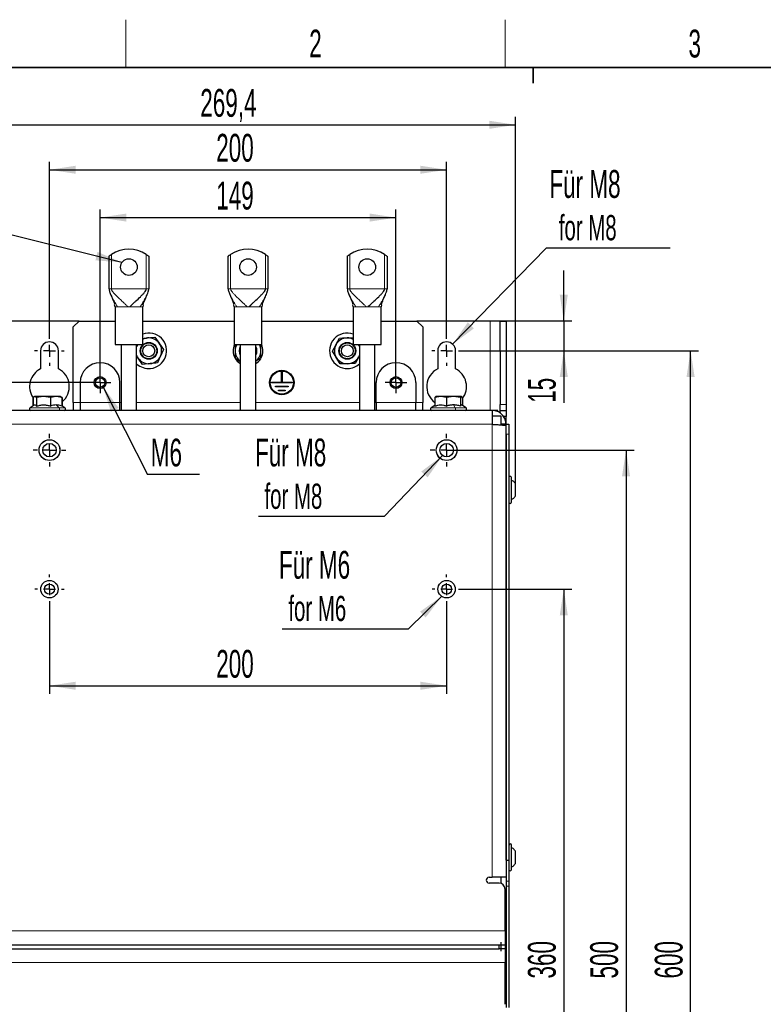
# Model space of a CAD drawing. Header units: millimetres. Extents: x 5 to 418, y 2 to 292.
# Tile 7 of 30: x 60 to 154, y 165 to 288. Entities that reach past the tile are written whole.
import ezdxf

# ---------------------------------------------------------------- set-up
doc = ezdxf.new("R2010")
doc.units = ezdxf.units.MM
doc.layers.add('SLD-0', color=7, linetype='Continuous')
doc.styles.add('SLDTEXTSTYLE0', font='TXT', dxfattribs={"width": 0.605})
doc.dimstyles.new('SLDDIMSTYLE0', dxfattribs={"dimtxt": 3.5, "dimasz": 3.302, "dimexe": 0, "dimexo": 0.0625, "dimgap": 0.875, "dimtad": 1, "dimlfac": 4, "dimrnd": 1e-09, "dimzin": 12, "dimdsep": 46, "dimtxsty": 'SLDTEXTSTYLE0', "dimsah": 1, "dimcen": 0.09, "dimadec": 0, "dimazin": 3, "dimtfac": 1, "dimtofl": 0, "dimtmove": 0, "dimatfit": 3, "dimfxl": 1, "dimfrac": 2, "dimtolj": 1, "dimtzin": 12, "dimarcsym": 0})
doc.dimstyles.new('SLDDIMSTYLE1', dxfattribs={"dimtxt": 3.5, "dimasz": 3.302, "dimexe": 0, "dimexo": 0.0625, "dimgap": 0.875, "dimtad": 1, "dimlfac": 4, "dimrnd": 1e-09, "dimzin": 12, "dimdsep": 46, "dimtxsty": 'SLDTEXTSTYLE0', "dimsah": 1, "dimcen": 0.09, "dimadec": 0, "dimazin": 3, "dimtfac": 1, "dimtmove": 0, "dimatfit": 0, "dimfxl": 1, "dimfrac": 2, "dimtolj": 1, "dimtzin": 12, "dimarcsym": 0})
doc.dimstyles.new('SLDDIMSTYLE2', dxfattribs={"dimtxt": 0.18, "dimasz": 3.302, "dimexe": 0, "dimexo": 0.0625, "dimgap": 0, "dimtad": 0, "dimtih": 1, "dimtoh": 1, "dimdec": 0, "dimrnd": 1e-09, "dimzin": 0, "dimdsep": 46, "dimtxsty": 'Standard', "dimsah": 1, "dimcen": 0.09, "dimadec": 0, "dimazin": 0, "dimtfac": 3.302, "dimtdec": 0, "dimtofl": 0, "dimtmove": 0, "dimatfit": 3, "dimfxl": 1, "dimfrac": 2, "dimtolj": 1, "dimtzin": 0, "dimarcsym": 0})

# ---------------------------------------------------------------- blocks, each defined once
blk = doc.blocks.new('_D')
at = {"layer": 'SLD-0', "color": 7}
for p, q in [((115.99, 246.83), (145.83, 246.83)), ((144.83, 96.83), (144.83, 246.83)), ((115.99, 96.83), (145.83, 96.83))]:
    blk.add_line(p, q, dxfattribs=at)
for points in [[(144.83, 246.83), (144.32, 243.53), (145.34, 243.53)], [(144.83, 96.83), (145.34, 100.13), (144.32, 100.13)]]:
    blk.add_solid(points, dxfattribs=at)
at = {"layer": 'SLD-0', "color": 7, "insert": (140.32, 167.82), "char_height": 3.5, "attachment_point": 1, "rotation": 90, "style": 'SLDTEXTSTYLE0'}
blk.add_mtext('600', dxfattribs=at)
blk = doc.blocks.new('_D_1')
at = {"layer": 'SLD-0', "color": 7}
for p, q in [((128.87, 250.58), (128.87, 256.93)), ((120.84, 250.58), (129.87, 250.58)), ((128.87, 250.58), (128.87, 246.83)), ((115.99, 246.83), (129.87, 246.83)), ((128.87, 246.83), (128.87, 240.28))]:
    blk.add_line(p, q, dxfattribs=at)
for points in [[(128.87, 250.58), (129.37, 253.88), (128.36, 253.88)], [(128.87, 246.83), (128.36, 243.53), (129.37, 243.53)]]:
    blk.add_solid(points, dxfattribs=at)
at = {"layer": 'SLD-0', "color": 7, "insert": (124.35, 240.28), "char_height": 3.5, "attachment_point": 1, "rotation": 90, "style": 'SLDTEXTSTYLE0'}
blk.add_mtext('15', dxfattribs=at)
blk = doc.blocks.new('_D_3')
at = {"layer": 'SLD-0', "color": 7}
for p, q in [((64.12, 248.7), (64.12, 270.61)), ((114.12, 248.7), (114.12, 270.61)), ((64.12, 269.61), (114.12, 269.61))]:
    blk.add_line(p, q, dxfattribs=at)
for points in [[(64.12, 269.61), (67.42, 269.11), (67.42, 270.12)], [(114.12, 269.61), (110.82, 270.12), (110.82, 269.11)]]:
    blk.add_solid(points, dxfattribs=at)
at = {"layer": 'SLD-0', "color": 7, "insert": (85.11, 274.13), "char_height": 3.5, "attachment_point": 1, "style": 'SLDTEXTSTYLE0'}
blk.add_mtext('200', dxfattribs=at)
blk = doc.blocks.new('_D_4')
at = {"layer": 'SLD-0', "color": 7}
for p, q in [((55.44, 230.1), (55.44, 276.27)), ((55.44, 275.27), (122.79, 275.27)), ((122.79, 230.1), (122.79, 276.27))]:
    blk.add_line(p, q, dxfattribs=at)
for points in [[(55.44, 275.27), (58.75, 274.76), (58.75, 275.78)], [(122.79, 275.27), (119.49, 275.78), (119.49, 274.76)]]:
    blk.add_solid(points, dxfattribs=at)
at = {"layer": 'SLD-0', "color": 7, "insert": (83.1, 279.78), "char_height": 3.5, "attachment_point": 1, "style": 'SLDTEXTSTYLE0'}
blk.add_mtext('269,4', dxfattribs=at)
blk = doc.blocks.new('_D_5')
at = {"layer": 'SLD-0', "color": 7}
for p, q in [((115.96, 216.83), (129.87, 216.83)), ((128.87, 216.83), (128.87, 126.83)), ((115.96, 126.83), (129.87, 126.83))]:
    blk.add_line(p, q, dxfattribs=at)
for points in [[(128.87, 216.83), (128.36, 213.53), (129.37, 213.53)], [(128.87, 126.83), (129.37, 130.13), (128.36, 130.13)]]:
    blk.add_solid(points, dxfattribs=at)
at = {"layer": 'SLD-0', "color": 7, "insert": (124.35, 167.82), "char_height": 3.5, "attachment_point": 1, "rotation": 90, "style": 'SLDTEXTSTYLE0'}
blk.add_mtext('360', dxfattribs=at)
blk = doc.blocks.new('_D_6')
at = {"layer": 'SLD-0', "color": 7}
for p, q in [((64.12, 214.98), (64.12, 203.67)), ((114.12, 214.98), (114.12, 203.67)), ((64.12, 204.67), (114.12, 204.67))]:
    blk.add_line(p, q, dxfattribs=at)
for points in [[(64.12, 204.67), (67.42, 204.16), (67.42, 205.18)], [(114.12, 204.67), (110.82, 205.18), (110.82, 204.16)]]:
    blk.add_solid(points, dxfattribs=at)
at = {"layer": 'SLD-0', "color": 7, "insert": (85.11, 209.18), "char_height": 3.5, "attachment_point": 1, "style": 'SLDTEXTSTYLE0'}
blk.add_mtext('200', dxfattribs=at)
blk = doc.blocks.new('_D_7')
at = {"layer": 'SLD-0', "color": 7}
for p, q in [((114.12, 234.33), (137.71, 234.33)), ((136.71, 234.33), (136.71, 109.33)), ((114.12, 109.33), (137.71, 109.33))]:
    blk.add_line(p, q, dxfattribs=at)
for points in [[(136.71, 234.33), (136.2, 231.03), (137.21, 231.03)], [(136.71, 109.33), (137.21, 112.63), (136.2, 112.63)]]:
    blk.add_solid(points, dxfattribs=at)
at = {"layer": 'SLD-0', "color": 7, "insert": (132.19, 167.82), "char_height": 3.5, "attachment_point": 1, "rotation": 90, "style": 'SLDTEXTSTYLE0'}
blk.add_mtext('500', dxfattribs=at)
blk = doc.blocks.new('_D_8')
at = {"layer": 'SLD-0', "color": 7}
for p, q in [((70.49, 244.18), (70.49, 264.59)), ((107.74, 244.18), (107.74, 264.59)), ((70.49, 263.59), (107.74, 263.59))]:
    blk.add_line(p, q, dxfattribs=at)
for points in [[(70.49, 263.59), (73.8, 263.09), (73.8, 264.1)], [(107.74, 263.59), (104.44, 264.1), (104.44, 263.09)]]:
    blk.add_solid(points, dxfattribs=at)
at = {"layer": 'SLD-0', "color": 7, "insert": (85.11, 268.11), "char_height": 3.5, "attachment_point": 1, "style": 'SLDTEXTSTYLE0'}
blk.add_mtext('149', dxfattribs=at)
blk = doc.blocks.new('_D_9')
at = {"layer": 'SLD-0', "color": 7}
for p, q in [((50.82, 242.83), (50.82, 249.18)), ((69.14, 242.83), (49.82, 242.83)), ((50.82, 242.83), (50.82, 239.33)), ((58.39, 239.33), (49.82, 239.33)), ((50.82, 239.33), (50.82, 231.46))]:
    blk.add_line(p, q, dxfattribs=at)
for points in [[(50.82, 242.83), (51.33, 246.13), (50.32, 246.13)], [(50.82, 239.33), (50.32, 236.03), (51.33, 236.03)]]:
    blk.add_solid(points, dxfattribs=at)
at = {"layer": 'SLD-0', "color": 7, "insert": (46.31, 231.46), "char_height": 3.5, "attachment_point": 1, "rotation": 90, "style": 'SLDTEXTSTYLE0'}
blk.add_mtext('14', dxfattribs=at)
blk = doc.blocks.new('SW_NOTE_0')
at = {"layer": 'SLD-0', "color": 0}
blk.add_line((15.64, 0), (0, 0), dxfattribs=at)
at = {"layer": 'SLD-0', "color": 0, "attachment_point": 1, "style": 'SLDTEXTSTYLE0'}
for s, insert, char_height in [('Für M8', (0.42, 9.82), 3.5), ('for M8', (1.61, 4.16), 3.175)]:
    blk.add_mtext(s, dxfattribs=dict(at, insert=insert, char_height=char_height))
blk = doc.blocks.new('SW_NOTE_0_3')
at = {"layer": 'SLD-0', "color": 0}
blk.add_line((-15.88, 0), (0, 0), dxfattribs=at)
at = {"layer": 'SLD-0', "color": 0, "attachment_point": 1, "style": 'SLDTEXTSTYLE0'}
for s, insert, char_height in [('Für M6', (-16.29, 9.79), 3.5), ('for M6', (-15.1, 4.13), 3.175)]:
    blk.add_mtext(s, dxfattribs=dict(at, insert=insert, char_height=char_height))
blk = doc.blocks.new('SW_NOTE_0_4')
at = {"layer": 'SLD-0', "color": 0}
blk.add_line((-15.88, 0), (0, 0), dxfattribs=at)
at = {"layer": 'SLD-0', "color": 0, "attachment_point": 1, "style": 'SLDTEXTSTYLE0'}
for s, insert, char_height in [('Für M8', (-16.3, 9.76), 3.5), ('for M8', (-15.11, 4.09), 3.175)]:
    blk.add_mtext(s, dxfattribs=dict(at, insert=insert, char_height=char_height))
blk = doc.blocks.new('SW_NOTE_0_5')
at = {"layer": 'SLD-0', "color": 0}
blk.add_line((6.56, 0), (0, 0), dxfattribs=at)
at = {"layer": 'SLD-0', "color": 0, "insert": (0.42, 4.52), "char_height": 3.5, "attachment_point": 1, "style": 'SLDTEXTSTYLE0'}
blk.add_mtext('M6', dxfattribs=at)
blk = doc.blocks.new('SW_CENTERMARKSYMBOL_0')
at = {"layer": 'SLD-0', "color": 0}
for p, q in [((0, 1.5), (0, 1.87)), ((-1.5, 0), (-1.88, 0)), ((0, 0), (-0.75, 0)), ((0, 0), (0, 0.75)), ((0, 0), (0, -0.75)), ((0, 0), (0.75, 0)), ((1.5, 0), (1.87, 0)), ((0, -1.5), (0, -1.88))]:
    blk.add_line(p, q, dxfattribs=at)
blk = doc.blocks.new('SW_CENTERMARKSYMBOL_1')
at = {"layer": 'SLD-0', "color": 0}
for p, q in [((0, 1.5), (0, 1.87)), ((-1.5, 0), (-1.88, 0)), ((0, 0), (-0.75, 0)), ((0, 0), (0, 0.75)), ((0, 0), (0, -0.75)), ((0, 0), (0.75, 0)), ((1.5, 0), (1.87, 0)), ((0, -1.5), (0, -1.88))]:
    blk.add_line(p, q, dxfattribs=at)
blk = doc.blocks.new('SW_CENTERMARKSYMBOL_6')
at = {"layer": 'SLD-0', "color": 0}
for p, q in [((0, 1.5), (0, 1.84)), ((-1.5, 0), (-1.84, 0)), ((0, 0), (-0.75, 0)), ((0, 0), (0, 0.75)), ((0, 0), (0, -0.75)), ((0, 0), (0.75, 0)), ((1.5, 0), (1.84, 0)), ((0, -1.5), (0, -1.84))]:
    blk.add_line(p, q, dxfattribs=at)
blk = doc.blocks.new('SW_CENTERMARKSYMBOL_7')
at = {"layer": 'SLD-0', "color": 0}
for p, q in [((0, 1.5), (0, 1.84)), ((-1.5, 0), (-1.84, 0)), ((0, 0), (-0.75, 0)), ((0, 0), (0, 0.75)), ((0, 0), (0, -0.75)), ((0, 0), (0.75, 0)), ((1.5, 0), (1.84, 0)), ((0, -1.5), (0, -1.84))]:
    blk.add_line(p, q, dxfattribs=at)
blk = doc.blocks.new('SW_CENTERMARKSYMBOL_8')
at = {"layer": 'SLD-0', "color": 0}
for p, q in [((0, 1.5), (0, 2.06)), ((-1.5, 0), (-2.06, 0)), ((0, 0), (-0.75, 0)), ((0, 0), (0, 0.75)), ((0, 0), (0, -0.75)), ((0, 0), (0.75, 0)), ((1.5, 0), (2.06, 0)), ((0, -1.5), (0, -2.06))]:
    blk.add_line(p, q, dxfattribs=at)
blk = doc.blocks.new('SW_CENTERMARKSYMBOL_9')
at = {"layer": 'SLD-0', "color": 0}
for p, q in [((0, 1.5), (0, 2.06)), ((-1.5, 0), (-2.06, 0)), ((0, 0), (-0.75, 0)), ((0, 0), (0, 0.75)), ((0, 0), (0, -0.75)), ((0, 0), (0.75, 0)), ((1.5, 0), (2.06, 0)), ((0, -1.5), (0, -2.06))]:
    blk.add_line(p, q, dxfattribs=at)
blk = doc.blocks.new('SW_CENTERMARKSYMBOL_12')
at = {"layer": 'SLD-0', "color": 0}
for p, q in [((0, 0.75), (0, 1.35)), ((-0.75, 0), (-1.35, 0)), ((0, 0), (-0.75, 0)), ((0, 0), (0, 0.75)), ((0, 0), (0, -0.75)), ((0, 0), (0.75, 0)), ((0.75, 0), (1.35, 0)), ((0, -0.75), (0, -1.35))]:
    blk.add_line(p, q, dxfattribs=at)
blk = doc.blocks.new('SW_CENTERMARKSYMBOL_13')
at = {"layer": 'SLD-0', "color": 0}
for p, q in [((0, 0.75), (0, 1.35)), ((-0.75, 0), (-1.35, 0)), ((0, 0), (-0.75, 0)), ((0, 0), (0, 0.75)), ((0, 0), (0, -0.75)), ((0, 0), (0.75, 0)), ((0.75, 0), (1.35, 0)), ((0, -0.75), (0, -1.35))]:
    blk.add_line(p, q, dxfattribs=at)

msp = doc.modelspace()

# ---------------------------------------------------------------- linework, layer by layer
at = {"color": 7, "linetype": 'Continuous', "lineweight": 25}
for p, q in [((71.6185, 254.6147), (71.6185, 258.7372)), ((76.6185, 258.7372), (76.6185, 254.6147)), ((86.6185, 254.6147), (86.6185, 258.7372)), ((91.6185, 258.7372), (91.6185, 254.6147)), ((101.6185, 254.6147), (101.6185, 258.7372)), ((106.6185, 258.7372), (106.6185, 254.6147)), ((72.3685, 252.3647), (72.3243, 252.6223)), ((72.3685, 252.3647), (72.3685, 247.6147)), ((75.9052, 252.6228), (75.8685, 252.3647)), ((75.8685, 247.6147), (75.8685, 252.3647)), ((87.3685, 252.3647), (87.3243, 252.6223)), ((87.3685, 252.3647), (87.3685, 247.6147)), ((90.9052, 252.6228), (90.8685, 252.3647)), ((90.8685, 247.6147), (90.8685, 252.3647)), ((102.3685, 252.3647), (102.3243, 252.6223)), ((102.3685, 252.3647), (102.3685, 247.6147)), ((105.9052, 252.6228), (105.8685, 252.3647)), ((105.8685, 247.6147), (105.8685, 252.3647)), ((67.8685, 250.5772), (58.6435, 250.5772)), ((67.8685, 250.5772), (67.1185, 249.8272)), ((67.8685, 250.5772), (72.3685, 250.5772)), ((75.8685, 250.5772), (87.3685, 250.5772)), ((90.8685, 250.5772), (102.3685, 250.5772)), ((105.8685, 250.5772), (110.3685, 250.5772)), ((111.1185, 249.8272), (110.3685, 250.5772)), ((119.5935, 250.5772), (110.3685, 250.5772)), ((120.8435, 250.5772), (119.5935, 250.5772)), ((120.8435, 250.5772), (121.5935, 250.5772)), ((120.8435, 246.8272), (120.8435, 250.5772)), ((121.5935, 250.5772), (121.5935, 246.8272)), ((67.1185, 240.3272), (67.1185, 249.8272)), ((111.1185, 249.8272), (111.1185, 240.3272)), ((77.3928, 248.5363), (77.9393, 247.7737)), ((62.9935, 246.8272), (62.9935, 244.5597)), ((65.2435, 244.5597), (65.2435, 246.8272)), ((72.3685, 247.6147), (75.8685, 247.6147)), ((73.1435, 247.6147), (73.1435, 239.3272)), ((75.0935, 239.3272), (75.0935, 247.6147)), ((75.0935, 247.3988), (75.1383, 247.4978)), ((75.1383, 247.4978), (75.0935, 247.3884)), ((75.1971, 247.6147), (75.1383, 247.4978)), ((78.4858, 247.0111), (78.0987, 246.1566)), ((87.3685, 247.6147), (90.8685, 247.6147)), ((87.4935, 246.8354), (87.4887, 245.8973)), ((87.4975, 247.6147), (87.4935, 246.8354)), ((88.1435, 247.6147), (88.1435, 239.3272)), ((90.0935, 239.3272), (90.0935, 247.6147)), ((90.0935, 247.0494), (90.1185, 246.8272)), ((90.1185, 246.8272), (90.0935, 246.605)), ((90.7387, 245.8807), (90.7435, 246.8189)), ((99.7426, 246.784), (100.1929, 247.6071)), ((102.3685, 247.6147), (105.8685, 247.6147)), ((103.1435, 247.6147), (103.1435, 239.3272)), ((105.0935, 239.3272), (105.0935, 247.6147)), ((112.9935, 246.8272), (112.9935, 244.5597)), ((115.2435, 244.5597), (115.2435, 246.8272)), ((120.8435, 246.8272), (120.8435, 240.0772)), ((121.5935, 246.8272), (121.5935, 240.0772)), ((75.8442, 245.118), (75.2977, 245.8806)), ((90.7387, 245.8807), (90.0935, 245.5126)), ((100.7179, 245.181), (100.2303, 245.9825)), ((103.1435, 246.2289), (103.0441, 246.0472)), ((88.1435, 245.2256), (88.0833, 245.2638)), ((93.3239, 244.1192), (93.413, 244.1192)), ((93.3239, 242.8717), (93.3239, 244.1192)), ((93.3239, 244.1192), (93.3672, 244.0759)), ((93.3672, 244.0759), (93.3672, 242.8284)), ((93.3697, 244.0759), (93.3672, 244.0759)), ((93.3697, 244.0759), (93.413, 244.1192)), ((93.3697, 242.8284), (93.3697, 244.0759)), ((93.413, 244.1192), (93.413, 242.8717)), ((67.9935, 242.8272), (67.9935, 240.3272)), ((72.9935, 240.3272), (72.9935, 242.8272)), ((92.0752, 242.8717), (93.3239, 242.8717)), ((92.0752, 242.7826), (92.0752, 242.8717)), ((92.0752, 242.8717), (92.1185, 242.8284)), ((92.0752, 242.7826), (92.1185, 242.8259)), ((94.6618, 242.7826), (92.0752, 242.7826)), ((93.3672, 242.8284), (92.1185, 242.8284)), ((92.1185, 242.8284), (92.1185, 242.8259)), ((92.1185, 242.8259), (94.6185, 242.8259)), ((92.5752, 242.3717), (94.1618, 242.3717)), ((92.5752, 242.2826), (92.5752, 242.3717)), ((92.6185, 242.3284), (92.5752, 242.3717)), ((92.5752, 242.2826), (92.6185, 242.3259)), ((94.1618, 242.2826), (92.5752, 242.2826)), ((92.6185, 242.3284), (92.6185, 242.3259)), ((94.1185, 242.3284), (92.6185, 242.3284)), ((92.6185, 242.3259), (94.1185, 242.3259)), ((92.9502, 241.8717), (93.7868, 241.8717)), ((92.9502, 241.7826), (92.9502, 241.8717)), ((92.9935, 241.8284), (92.9502, 241.8717)), ((92.9502, 241.7826), (92.9935, 241.8259)), ((93.7868, 241.7826), (92.9502, 241.7826)), ((93.7435, 241.8284), (92.9935, 241.8284)), ((92.9935, 241.8284), (92.9935, 241.8259)), ((92.9935, 241.8259), (93.7435, 241.8259)), ((93.3239, 242.8717), (93.3672, 242.8284)), ((93.3697, 242.8284), (93.413, 242.8717)), ((94.6185, 242.8284), (93.3697, 242.8284)), ((93.413, 242.8717), (94.6618, 242.8717)), ((93.7435, 241.8284), (93.7868, 241.8717)), ((93.7435, 241.8259), (93.7435, 241.8284)), ((93.7868, 241.7826), (93.7435, 241.8259)), ((93.7868, 241.8717), (93.7868, 241.7826)), ((94.1185, 242.3284), (94.1618, 242.3717)), ((94.1185, 242.3259), (94.1185, 242.3284)), ((94.1618, 242.2826), (94.1185, 242.3259)), ((94.1618, 242.3717), (94.1618, 242.2826)), ((94.6185, 242.8284), (94.6618, 242.8717)), ((94.6185, 242.8259), (94.6185, 242.8284)), ((94.6185, 242.8259), (94.6618, 242.7826)), ((94.6618, 242.8717), (94.6618, 242.7826)), ((105.2435, 240.3272), (105.2435, 242.8272)), ((110.2435, 242.8272), (110.2435, 240.3272)), ((62.041, 240.932), (62.1701, 241.0008)), ((62.0999, 240.9454), (62.041, 240.932)), ((62.041, 240.932), (62.041, 239.8882)), ((62.2804, 241.0772), (62.0816, 240.932)), ((62.0816, 240.932), (62.0816, 239.9147)), ((62.2435, 241.0772), (62.1918, 241.0473)), ((62.2804, 241.0772), (62.2435, 241.0772)), ((62.4791, 240.932), (62.2804, 241.0772)), ((63.3725, 241.0772), (62.2804, 241.0772)), ((63.3725, 241.0772), (62.4791, 240.932)), ((62.4791, 240.932), (62.4791, 239.8564)), ((64.266, 240.932), (63.3725, 241.0772)), ((64.9607, 241.0772), (63.3725, 241.0772)), ((64.9607, 241.0772), (64.266, 240.932)), ((64.266, 240.932), (64.266, 239.8564)), ((65.6554, 240.932), (64.9607, 241.0772)), ((65.4935, 241.0772), (64.9607, 241.0772)), ((65.5452, 241.0473), (65.4935, 241.0772)), ((65.696, 240.932), (65.5039, 241.0343)), ((65.5311, 241.0228), (65.6554, 240.932)), ((65.5816, 241.0263), (65.5452, 241.0473)), ((65.6554, 240.932), (65.6554, 239.8564)), ((65.696, 240.932), (65.696, 239.8882)), ((113.3732, 241.0772), (112.6316, 240.932)), ((112.6316, 240.932), (112.7286, 241.0431)), ((112.6316, 240.932), (112.6316, 239.8564)), ((112.7447, 241.0772), (112.7082, 240.932)), ((113.3732, 241.0772), (112.7435, 241.0772)), ((112.7643, 240.9993), (112.7447, 241.0772)), ((114.1148, 240.932), (113.3732, 241.0772)), ((114.9833, 241.0772), (113.3732, 241.0772)), ((114.9833, 241.0772), (114.1148, 240.932)), ((114.1148, 240.932), (114.1148, 239.8564)), ((115.8517, 240.932), (114.9833, 241.0772)), ((115.9786, 241.0772), (114.9833, 241.0772)), ((115.9786, 241.0772), (115.8517, 240.932)), ((115.8517, 240.932), (115.8517, 239.8564)), ((116.1054, 240.932), (115.9786, 241.0772)), ((115.9935, 241.0772), (115.9786, 241.0772)), ((115.9978, 241.0552), (116.0288, 240.932)), ((116.1054, 240.932), (116.1054, 239.9472)), ((119.8435, 239.3272), (58.3935, 239.3272)), ((62.2018, 239.9929), (61.6731, 239.6489)), ((66.0639, 239.6489), (65.6554, 239.9147)), ((67.1185, 240.3272), (67.1185, 239.3272)), ((67.9935, 240.3272), (67.9935, 239.3272)), ((72.9935, 239.3272), (72.9935, 240.3272)), ((105.2435, 240.3272), (105.2435, 239.3272)), ((110.2435, 239.3272), (110.2435, 240.3272)), ((111.1185, 239.3272), (111.1185, 240.3272)), ((112.6316, 239.9472), (112.1731, 239.6489)), ((116.5639, 239.6489), (115.9901, 240.0222)), ((119.8435, 239.3272), (119.8435, 237.5772)), ((120.556, 239.3272), (119.8435, 239.3272)), ((120.556, 239.1496), (120.556, 239.3272)), ((120.8435, 239.3272), (120.8435, 240.0772)), ((120.8435, 239.3272), (121.5935, 239.3272)), ((120.8435, 238.9961), (120.8435, 239.3272)), ((121.5935, 240.0772), (121.5935, 239.3272)), ((121.5935, 239.3272), (121.5935, 238.5772)), ((120.9935, 238.6022), (119.8435, 238.6022)), ((120.9935, 237.4957), (120.9935, 238.6022)), ((121.5935, 238.5772), (121.2613, 238.5772)), ((121.5935, 237.5772), (121.5935, 238.5772)), ((121.5935, 237.5772), (120.9935, 237.5772)), ((121.5935, 237.5772), (121.9685, 237.5772)), ((121.5935, 237.4004), (121.5935, 237.5772)), ((121.5935, 182.7022), (121.5935, 237.4004)), ((121.9685, 237.5772), (121.9685, 236.3272)), ((121.5935, 236.3272), (121.5935, 182.7022)), ((121.9685, 236.3272), (121.9685, 182.7022)), ((122.2685, 227.7806), (122.2685, 230.8772)), ((122.7935, 228.5589), (122.7935, 230.0955)), ((122.2685, 227.7772), (122.2685, 227.7806)), ((122.2685, 181.5296), (122.2685, 184.6272)), ((122.7935, 182.3084), (122.7935, 183.846)), ((121.5935, 182.7022), (121.9685, 182.7022)), ((121.5935, 182.7022), (121.5935, 180.0911)), ((121.9685, 182.7022), (121.9685, 180.0911)), ((122.2685, 181.5272), (122.2685, 181.5296)), ((119.4685, 180.5772), (119.8435, 180.5772)), ((120.7185, 179.8272), (119.4685, 179.8272)), ((121.5935, 180.5772), (119.8435, 180.5772)), ((120.9935, 179.7749), (120.9935, 180.5772)), ((121.5935, 180.0911), (121.5935, 179.4661)), ((121.9685, 180.0911), (121.9685, 179.4661)), ((121.4685, 173.8272), (121.4685, 179.0772)), ((121.5935, 179.4661), (121.5935, 164.1883)), ((121.9685, 179.4661), (121.9685, 164.1883)), ((121.5935, 174.7022), (121.4685, 174.7022)), ((121.4685, 173.8272), (121.4685, 172.0772)), ((120.9935, 171.2633), (120.9935, 172.391)), ((57.4935, 172.0772), (120.7435, 172.0772)), ((57.4935, 171.5772), (120.7435, 171.5772)), ((120.7435, 171.5772), (120.7435, 172.0772)), ((120.7435, 172.0772), (121.4935, 172.0772)), ((121.4935, 171.5772), (120.7435, 171.5772)), ((121.4685, 171.5772), (121.4685, 169.8272)), ((121.4935, 172.0772), (121.4935, 171.5772)), ((121.4685, 164.5772), (121.4685, 169.8272))]:
    msp.add_line(p, q, dxfattribs=at)
at = {"color": 7, "linetype": 'Continuous', "lineweight": 18}
for p, q in [((71.9268, 258.9608), (71.9268, 254.6147)), ((76.3102, 254.6147), (76.3102, 258.9608)), ((86.9268, 258.9608), (86.9268, 254.6147)), ((91.3102, 254.6147), (91.3102, 258.9608)), ((101.9268, 258.9608), (101.9268, 254.6147)), ((106.3102, 254.6147), (106.3102, 258.9608)), ((71.6185, 254.6147), (71.6385, 254.6147)), ((71.6385, 254.6147), (71.9268, 254.6147)), ((71.9268, 254.6147), (76.3102, 254.6147)), ((76.3102, 254.6147), (76.5985, 254.6147)), ((76.5985, 254.6147), (76.6185, 254.6147)), ((86.6185, 254.6147), (86.6385, 254.6147)), ((86.6385, 254.6147), (86.9268, 254.6147)), ((86.9268, 254.6147), (91.3102, 254.6147)), ((91.3102, 254.6147), (91.5985, 254.6147)), ((91.5985, 254.6147), (91.6185, 254.6147)), ((101.6185, 254.6147), (101.6385, 254.6147)), ((101.6385, 254.6147), (101.9268, 254.6147)), ((101.9268, 254.6147), (106.3102, 254.6147)), ((106.3102, 254.6147), (106.5985, 254.6147)), ((106.5985, 254.6147), (106.6185, 254.6147)), ((72.6456, 252.3647), (72.3685, 252.3647)), ((72.7027, 252.3647), (72.6456, 252.3647)), ((74.0086, 252.3647), (72.7027, 252.3647)), ((74.2284, 252.3647), (74.0086, 252.3647)), ((75.5343, 252.3647), (74.2284, 252.3647)), ((75.5914, 252.3647), (75.5343, 252.3647)), ((75.8685, 252.3647), (75.5914, 252.3647)), ((87.6456, 252.3647), (87.3685, 252.3647)), ((87.7027, 252.3647), (87.6456, 252.3647)), ((89.0086, 252.3647), (87.7027, 252.3647)), ((89.2284, 252.3647), (89.0086, 252.3647)), ((90.5343, 252.3647), (89.2284, 252.3647)), ((90.5914, 252.3647), (90.5343, 252.3647)), ((90.8685, 252.3647), (90.5914, 252.3647)), ((102.6456, 252.3647), (102.3685, 252.3647)), ((102.7027, 252.3647), (102.6456, 252.3647)), ((104.0086, 252.3647), (102.7027, 252.3647)), ((104.2284, 252.3647), (104.0086, 252.3647)), ((105.5343, 252.3647), (104.2284, 252.3647)), ((105.5914, 252.3647), (105.5343, 252.3647)), ((105.8685, 252.3647), (105.5914, 252.3647)), ((119.5935, 239.3272), (119.5935, 250.5772)), ((121.5935, 246.8272), (120.8435, 246.8272)), ((65.3441, 239.6489), (61.6731, 239.6489)), ((64.9607, 240.02), (65.3441, 239.6489)), ((66.0639, 239.6489), (65.3441, 239.6489)), ((67.9935, 240.3272), (67.1185, 240.3272)), ((72.9935, 240.3272), (67.9935, 240.3272)), ((73.1435, 240.3272), (72.9935, 240.3272)), ((88.1435, 240.3272), (75.0935, 240.3272)), ((103.1435, 240.3272), (90.0935, 240.3272)), ((105.2435, 240.3272), (105.0935, 240.3272)), ((110.2435, 240.3272), (105.2435, 240.3272)), ((111.1185, 240.3272), (110.2435, 240.3272)), ((115.1991, 239.6489), (112.1731, 239.6489)), ((114.9833, 240.02), (115.1991, 239.6489)), ((116.5639, 239.6489), (115.1991, 239.6489)), ((120.8435, 240.0772), (121.5935, 240.0772)), ((119.8435, 237.5772), (58.3935, 237.5772)), ((119.8435, 180.5772), (119.8435, 237.5772)), ((121.5935, 236.3272), (121.9685, 236.3272)), ((121.5935, 180.0911), (121.9685, 180.0911)), ((121.5935, 179.4661), (121.9685, 179.4661)), ((56.7685, 173.8272), (121.4685, 173.8272)), ((121.4685, 173.9522), (121.5935, 173.9522)), ((121.4685, 169.8272), (56.7685, 169.8272))]:
    msp.add_line(p, q, dxfattribs=at)
at = {"color": 7, "linetype": 'Continuous', "lineweight": 25, "flags": 128}
for points in [[(76.4592, 248.4443), (76.8232, 248.4802), (77.1872, 248.5161), (77.3928, 248.5363)], [(100.1929, 247.6071), (100.2249, 247.6656), (100.4344, 248.0485), (100.6432, 248.4302)], [(100.6432, 248.4302), (100.9918, 248.4382), (101.3506, 248.4464), (101.5811, 248.4517)], [(101.5811, 248.4517), (101.9468, 248.4602), (102.3125, 248.4686), (102.3685, 248.4699)], [(75.1383, 247.4978), (75.1658, 247.5585), (75.1913, 247.6147)], [(77.9393, 247.7737), (77.9782, 247.7195), (78.4858, 247.0111)], [(90.7435, 246.8189), (90.7438, 246.8856), (90.746, 247.322), (90.7475, 247.6147)], [(100.2303, 245.9825), (100.1956, 246.0395), (99.7426, 246.784)], [(103.0067, 247.6718), (103.0414, 247.6148), (103.1435, 247.447)], [(103.1435, 247.3884), (103.1051, 247.4834), (103.0399, 247.6147)], [(75.2977, 245.8806), (75.2588, 245.9348), (75.0935, 246.1655)], [(78.0987, 246.1566), (78.0711, 246.0958), (77.7115, 245.302)], [(87.4887, 245.8973), (88.0983, 245.5412), (88.1435, 245.5148)], [(103.0441, 246.0472), (103.0121, 245.9887), (102.5938, 245.2242)], [(103.0441, 246.0472), (103.1337, 246.24), (103.1435, 246.2659)], [(76.7778, 245.21), (76.5483, 245.1874), (75.8442, 245.118)], [(77.7115, 245.302), (77.5059, 245.2817), (76.7778, 245.21)], [(101.6559, 245.2026), (101.4253, 245.1973), (100.7179, 245.181)], [(102.5938, 245.2242), (102.3873, 245.2194), (101.6559, 245.2026)]]:
    msp.add_lwpolyline(points, dxfattribs=at)
at = {"color": 7, "linetype": 'Continuous', "lineweight": 25}
for centre, radius in [((74.1185, 257.3647), 1.05), ((89.1185, 257.3647), 1.05), ((104.1185, 257.3647), 1.05), ((76.6185, 246.8272), 1.0635), ((101.6185, 246.8272), 1.0635), ((76.6185, 246.8272), 1), ((76.6185, 246.8272), 0.75), ((101.6185, 246.8272), 1), ((101.6185, 246.8272), 0.75), ((93.3685, 242.8272), 1.5433), ((93.3685, 242.8272), 1.5), ((93.3685, 242.8272), 1.4975), ((93.3685, 242.8272), 1.4542), ((70.4935, 242.8272), 0.75), ((70.4935, 242.8272), 0.6), ((107.7435, 242.8272), 0.75), ((107.7435, 242.8272), 0.6), ((64.1185, 234.3272), 1.3125), ((64.1185, 234.3272), 1.305), ((114.1185, 234.3272), 1.3125), ((114.1185, 234.3272), 1.305), ((64.1185, 234.3272), 0.85), ((114.1185, 234.3272), 0.85), ((64.1185, 216.8272), 1.0938), ((64.1185, 216.8272), 0.625), ((114.1185, 216.8272), 1.0938), ((114.1185, 216.8272), 0.625)]:
    msp.add_circle(centre, radius, dxfattribs=at)
for centre, radius, start, end in [((74.1185, 255.6146), 4, 56.776057, 123.223943), ((89.1185, 255.6146), 4, 56.776054, 123.223946), ((104.1185, 255.6146), 4, 56.776057, 123.223943), ((64.1185, 246.8272), 1.125, 0.000038, 179.999962), ((76.6185, 246.8272), 2.2375, 275.626891, 109.584392), ((76.6185, 246.8272), 1.625, 95.62634, 117.486147), ((76.6185, 246.8272), 1.625, 35.626242, 95.627721), ((101.6185, 246.8272), 2.2375, 70.415602, 271.317402), ((101.6185, 246.8272), 1.625, 91.317484, 151.317471), ((101.6185, 246.8272), 1.625, 62.513545, 91.317298), ((114.1185, 246.8272), 1.125, 0.000038, 179.999962), ((76.6185, 246.8272), 1.625, 335.627063, 35.626621), ((89.1185, 246.8272), 1.875, 155.165544, 208.083089), ((89.1185, 246.8272), 1.625, 151.012446, 179.708549), ((89.1185, 246.8272), 1.625, 179.708785, 233.129474), ((89.1185, 246.8272), 1.1238, 150.179557, 209.820443), ((89.1185, 246.8272), 1, 167.161724, 192.838276), ((89.1185, 246.8272), 1.1238, 330.179557, 29.820443), ((89.1185, 246.8272), 1.625, 306.869745, 359.708275), ((89.1184, 246.8272), 1.6251, 359.708497, 28.986792), ((89.1185, 246.8272), 1.875, 331.882242, 24.834535), ((101.6185, 246.8272), 1.625, 151.317397, 211.317451), ((76.619, 246.8274), 1.6256, 200.207433, 215.623675), ((76.6185, 246.8272), 1.625, 215.627977, 275.625986), ((76.6185, 246.8272), 1.625, 275.626883, 335.626671), ((89.1185, 246.8272), 1.875, 210.626125, 236.488538), ((89.1186, 246.8271), 1.8749, 301.331038, 327.936405), ((101.6185, 246.8271), 1.6249, 211.316462, 271.318563), ((101.6185, 246.8272), 1.625, 271.317737, 331.316321), ((64.1185, 242.3272), 2.5, 116.743723, 214.388264), ((64.1185, 242.3272), 2.5, 309.124097, 63.25631), ((70.4935, 242.8272), 2.5, 0.000064, 179.999936), ((76.6185, 246.8271), 2.2374, 227.03292, 275.627597), ((101.6185, 246.8271), 2.2374, 271.316784, 312.967192), ((107.7435, 242.8272), 2.5, 0.000064, 179.999936), ((114.1185, 242.3272), 2.5, 116.743655, 233.503852), ((114.1185, 242.3272), 2.5, 322.633434, 63.256345), ((61.7685, 239.5022), 0.175, 123.047528, 270.0005), ((65.9685, 239.5022), 0.175, 269.9995, 56.952472), ((112.2685, 239.5022), 0.175, 123.047528, 270.0005), ((116.4685, 239.5022), 0.175, 269.9995, 56.952472), ((122.1185, 230.8772), 0.15, 359.995731, 180.004269), ((122.1185, 227.7772), 0.15, 179.998577, 0.001423), ((122.1185, 184.6272), 0.15, 0.001423, 179.998577), ((122.1185, 181.5272), 0.15, 179.998577, 0.001423), ((119.4685, 180.2022), 0.375, 90, 270), ((120.7185, 179.0772), 0.75, 359.999897, 89.999818)]:
    msp.add_arc(centre, radius, start, end, dxfattribs=at)
for points, knots in [([(71.6185, 258.7372), (71.6226, 258.7405), (71.638, 258.7527), (71.6714, 258.779), (71.7281, 258.8223), (71.8103, 258.8822), (71.8799, 258.93), (71.9221, 258.9577), (71.9268, 258.9608)], [0, 0, 0, 0, 0.04146047, 0.15477161, 0.33508678, 0.60273413, 0.95553684, 1, 1, 1, 1]), ([(76.3102, 258.9608), (76.3529, 258.9322), (76.431, 258.8797), (76.524, 258.811), (76.5828, 258.7655), (76.6086, 258.7451), (76.6175, 258.738), (76.6185, 258.7372)], [0, 0, 0, 0, 0.40469448, 0.74076599, 0.91075276, 0.98948644, 1, 1, 1, 1]), ([(86.6185, 258.7372), (86.6226, 258.7405), (86.638, 258.7527), (86.6714, 258.779), (86.7281, 258.8223), (86.8103, 258.8822), (86.8799, 258.93), (86.9221, 258.9577), (86.9268, 258.9608)], [0, 0, 0, 0, 0.04146141, 0.154772, 0.33508513, 0.60273333, 0.95553686, 1, 1, 1, 1]), ([(91.3102, 258.9608), (91.3529, 258.9322), (91.431, 258.8797), (91.524, 258.811), (91.5828, 258.7655), (91.6086, 258.7451), (91.6175, 258.738), (91.6185, 258.7372)], [0, 0, 0, 0, 0.40469428, 0.74076611, 0.9107528, 0.98948597, 1, 1, 1, 1]), ([(101.6185, 258.7372), (101.6226, 258.7405), (101.638, 258.7527), (101.6714, 258.779), (101.7281, 258.8223), (101.8103, 258.8822), (101.8799, 258.93), (101.9221, 258.9577), (101.9268, 258.9608)], [0, 0, 0, 0, 0.04146047, 0.1547716, 0.33508482, 0.60273414, 0.95553684, 1, 1, 1, 1]), ([(106.3102, 258.9608), (106.3529, 258.9322), (106.431, 258.8797), (106.524, 258.811), (106.5828, 258.7655), (106.6086, 258.7451), (106.6175, 258.738), (106.6185, 258.7372)], [0, 0, 0, 0, 0.40469248, 0.74076597, 0.91075275, 0.98948644, 1, 1, 1, 1]), ([(71.6185, 254.6147), (71.6192, 254.5973), (71.6225, 254.5167), (71.6795, 254.2839), (71.8136, 253.925), (72.0124, 253.4636), (72.1759, 253.0826), (72.2748, 252.8237), (72.3022, 252.7331), (72.3095, 252.7091)], [0, 0, 0, 0, 0.02558741, 0.11905817, 0.35109224, 0.5913183, 0.86027448, 0.96305659, 1, 1, 1, 1]), ([(74.2284, 252.3647), (74.3053, 252.4403), (74.4638, 252.596), (74.712, 252.8284), (75.082, 253.1717), (75.471, 253.5323), (75.8475, 253.9096), (76.0827, 254.1736), (76.2328, 254.3796), (76.2931, 254.5143), (76.3082, 254.5776), (76.3095, 254.6027), (76.3102, 254.6147)], [0, 0, 0, 0, 0.10460561, 0.21550052, 0.32966555, 0.59417494, 0.72988981, 0.84626425, 0.93717395, 0.97562547, 0.98839119, 1, 1, 1, 1]), ([(75.9007, 252.6225), (75.9165, 252.6755), (75.9637, 252.8339), (76.0768, 253.1199), (76.2623, 253.551), (76.4455, 253.9751), (76.5657, 254.3193), (76.6042, 254.4807), (76.6165, 254.5606), (76.6179, 254.5973), (76.6185, 254.6147)], [0, 0, 0, 0, 0.07802518, 0.23347515, 0.43389153, 0.74132727, 0.88596921, 0.94813112, 0.97550779, 1, 1, 1, 1]), ([(86.6185, 254.6147), (86.6192, 254.5973), (86.6225, 254.5167), (86.6795, 254.2839), (86.8136, 253.925), (87.0124, 253.4636), (87.1759, 253.0826), (87.2748, 252.8237), (87.3022, 252.7331), (87.3095, 252.7091)], [0, 0, 0, 0, 0.0255874, 0.11905828, 0.3510922, 0.59131845, 0.86027435, 0.96305656, 1, 1, 1, 1]), ([(89.2284, 252.3647), (89.3053, 252.4403), (89.4638, 252.596), (89.712, 252.8284), (90.082, 253.1717), (90.471, 253.5323), (90.8475, 253.9096), (91.0827, 254.1736), (91.2328, 254.3796), (91.2931, 254.5143), (91.3082, 254.5776), (91.3095, 254.6027), (91.3102, 254.6147)], [0, 0, 0, 0, 0.104605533, 0.215500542, 0.32966563, 0.594174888, 0.72988987, 0.84626423, 0.937174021, 0.975625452, 0.98839119, 1, 1, 1, 1]), ([(90.9007, 252.6225), (90.9165, 252.6755), (90.9637, 252.8339), (91.0768, 253.1199), (91.2623, 253.551), (91.4455, 253.9751), (91.5657, 254.3193), (91.6042, 254.4807), (91.6165, 254.5606), (91.6179, 254.5973), (91.6185, 254.6147)], [0, 0, 0, 0, 0.07802525, 0.23347518, 0.43389153, 0.74132724, 0.88596917, 0.94813113, 0.97550778, 1, 1, 1, 1]), ([(101.6185, 254.6147), (101.6192, 254.5973), (101.6225, 254.5167), (101.6795, 254.2839), (101.8136, 253.925), (102.0124, 253.4636), (102.1759, 253.0826), (102.2748, 252.8237), (102.3022, 252.7331), (102.3095, 252.7091)], [0, 0, 0, 0, 0.02558738, 0.11905833, 0.35109225, 0.59131849, 0.86027433, 0.96305659, 1, 1, 1, 1]), ([(104.2284, 252.3647), (104.3053, 252.4403), (104.4638, 252.596), (104.712, 252.8284), (105.082, 253.1717), (105.471, 253.5323), (105.8475, 253.9096), (106.0827, 254.1736), (106.2328, 254.3796), (106.2931, 254.5143), (106.3082, 254.5776), (106.3095, 254.6027), (106.3102, 254.6147)], [0, 0, 0, 0, 0.1046054, 0.21550053, 0.32966579, 0.59417475, 0.72988984, 0.84626428, 0.93717399, 0.97562551, 0.98839117, 1, 1, 1, 1]), ([(105.9007, 252.6225), (105.9165, 252.6755), (105.9637, 252.8339), (106.0768, 253.1199), (106.2623, 253.551), (106.4455, 253.9751), (106.5657, 254.3193), (106.6042, 254.4807), (106.6165, 254.5606), (106.6179, 254.5973), (106.6185, 254.6147)], [0, 0, 0, 0, 0.07802531, 0.23347509, 0.43389146, 0.74132734, 0.88596926, 0.94813116, 0.97550777, 1, 1, 1, 1]), ([(75.8685, 248.3862), (75.8698, 248.3863), (75.9902, 248.3982), (76.1871, 248.4175), (76.3827, 248.4368), (76.4592, 248.4443)], [0, 0, 0, 0, 0.00688114, 0.61144431, 1, 1, 1, 1]), ([(62.2057, 239.9869), (62.23, 240.0024), (62.2874, 240.0389), (62.4025, 239.9705), (62.4509, 239.8985), (62.4791, 239.8564)], [0, 0, 0, 0, 0.23438209, 0.55325263, 1, 1, 1, 1]), ([(62.4791, 239.8564), (62.6246, 239.901), (62.9148, 239.9898), (63.371, 240.0348), (63.8281, 239.9908), (64.12, 239.9012), (64.266, 239.8564)], [0, 0, 0, 0, 0.24990389, 0.49852334, 0.74908962, 1, 1, 1, 1]), ([(64.9607, 240.02), (64.8415, 240.0111), (64.6014, 239.9932), (64.3783, 239.9023), (64.266, 239.8564)], [0, 0, 0, 0, 0.496179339, 1, 1, 1, 1]), ([(65.6554, 239.8564), (65.5421, 239.9026), (65.3191, 239.9935), (65.0789, 240.0112), (64.9607, 240.02)], [0, 0, 0, 0, 0.50763445, 1, 1, 1, 1]), ([(112.6316, 239.8564), (112.7519, 239.9009), (112.9904, 239.9891), (113.3719, 240.035), (113.7542, 239.9901), (113.994, 239.9012), (114.1148, 239.8564)], [0, 0, 0, 0, 0.25152014, 0.49853395, 0.74746033, 1, 1, 1, 1]), ([(114.9833, 240.02), (114.8349, 240.0113), (114.5384, 239.994), (114.2559, 239.9023), (114.1148, 239.8564)], [0, 0, 0, 0, 0.50043814, 1, 1, 1, 1]), ([(115.8517, 239.8564), (115.7095, 239.9026), (115.427, 239.9943), (115.1305, 240.0114), (114.9833, 240.02)], [0, 0, 0, 0, 0.5033859, 1, 1, 1, 1]), ([(115.8517, 239.8564), (115.8672, 239.8949), (115.8917, 239.9558), (115.9673, 240.0371), (115.9986, 240.0084), (116.0085, 239.9992)], [0, 0, 0, 0, 0.53881108, 0.85237341, 1, 1, 1, 1]), ([(121.5935, 237.5772), (121.5741, 237.7743), (121.5352, 238.1686), (121.2323, 238.6939), (120.7866, 239.0897), (120.2948, 239.2978), (119.9709, 239.3189), (119.8435, 239.3272)], [0, 0, 0, 0, 0.21513837, 0.43027471, 0.64541552, 0.86055445, 1, 1, 1, 1]), ([(119.8435, 237.5772), (120.0367, 237.5642), (120.4014, 237.5396), (120.9001, 237.5111), (121.2689, 237.4598), (121.5022, 237.4585), (121.5798, 237.4091), (121.5935, 237.4004)], [0, 0, 0, 0, 0.32965447, 0.62216229, 0.84465744, 0.97260152, 1, 1, 1, 1]), ([(122.7935, 230.0936), (122.72, 230.1886), (122.573, 230.3786), (122.37, 230.5071), (122.2685, 230.5714)], [0, 0, 0, 0, 0.49973094, 1, 1, 1, 1]), ([(122.2685, 228.0799), (122.3701, 228.1444), (122.5731, 228.2732), (122.7201, 228.4637), (122.7935, 228.5589)], [0, 0, 0, 0, 0.50012831, 1, 1, 1, 1]), ([(122.7935, 183.8432), (122.72, 183.9381), (122.573, 184.1281), (122.37, 184.2565), (122.2685, 184.3208)], [0, 0, 0, 0, 0.49969864, 1, 1, 1, 1]), ([(122.2685, 181.8292), (122.3701, 181.8937), (122.5731, 182.0226), (122.7201, 182.2131), (122.7935, 182.3084)], [0, 0, 0, 0, 0.500097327, 1, 1, 1, 1])]:
    msp.add_open_spline(points, degree=3, knots=knots, dxfattribs=at)
at = {"color": 7, "linetype": 'Continuous', "lineweight": 18}
for points, knots in [([(71.6185, 254.6147), (71.6196, 254.5922), (71.622, 254.5434), (71.6408, 254.4472), (71.6899, 254.2717), (71.7872, 254.0227), (71.9276, 253.7157), (72.0975, 253.3806), (72.2918, 253.0281), (72.496, 252.6808), (72.6371, 252.4651), (72.7027, 252.3647)], [0, 0, 0, 0, 0.02678698, 0.05825022, 0.11663575, 0.24411504, 0.37666767, 0.51942327, 0.69243447, 0.85684328, 1, 1, 1, 1]), ([(71.9268, 254.6147), (71.9279, 254.5992), (71.9301, 254.5664), (71.9486, 254.5039), (72.0085, 254.3735), (72.1544, 254.1735), (72.3895, 253.9096), (72.6944, 253.6039), (73.0497, 253.2685), (73.4056, 252.9394), (73.7286, 252.639), (73.9173, 252.4542), (74.0086, 252.3647)], [0, 0, 0, 0, 0.01495676, 0.03186249, 0.06284592, 0.15375341, 0.27012502, 0.40583681, 0.5722011, 0.74394848, 0.87597026, 1, 1, 1, 1]), ([(76.6185, 254.6147), (76.6174, 254.5922), (76.615, 254.5434), (76.5962, 254.4472), (76.5471, 254.2717), (76.4498, 254.0227), (76.3094, 253.7157), (76.1395, 253.3806), (75.9452, 253.0281), (75.741, 252.6808), (75.5999, 252.4651), (75.5343, 252.3647)], [0, 0, 0, 0, 0.02678698, 0.05825015, 0.11663567, 0.24411508, 0.37666755, 0.5194233, 0.69243449, 0.85684309, 1, 1, 1, 1]), ([(86.6185, 254.6147), (86.6196, 254.5922), (86.622, 254.5434), (86.6408, 254.4472), (86.6899, 254.2717), (86.7872, 254.0227), (86.9276, 253.7157), (87.0975, 253.3806), (87.2918, 253.0281), (87.496, 252.6808), (87.6371, 252.4651), (87.7027, 252.3647)], [0, 0, 0, 0, 0.02678697, 0.05825018, 0.11663571, 0.2441151, 0.37666752, 0.51942326, 0.69243441, 0.85684301, 1, 1, 1, 1]), ([(86.9268, 254.6147), (86.9279, 254.5992), (86.9301, 254.5664), (86.9486, 254.5039), (87.0085, 254.3735), (87.1544, 254.1735), (87.3895, 253.9096), (87.6944, 253.6039), (88.0497, 253.2685), (88.4056, 252.9394), (88.7286, 252.639), (88.9173, 252.4542), (89.0086, 252.3647)], [0, 0, 0, 0, 0.01495678, 0.03186249, 0.06284582, 0.15375341, 0.27012495, 0.40583664, 0.57220096, 0.74394838, 0.87597024, 1, 1, 1, 1]), ([(91.6185, 254.6147), (91.6174, 254.5922), (91.615, 254.5434), (91.5962, 254.4472), (91.5471, 254.2717), (91.4498, 254.0227), (91.3094, 253.7157), (91.1395, 253.3806), (90.9452, 253.0281), (90.741, 252.6808), (90.5999, 252.4651), (90.5343, 252.3647)], [0, 0, 0, 0, 0.02678697, 0.05825018, 0.11663571, 0.2441151, 0.37666752, 0.51942326, 0.69243441, 0.85684301, 1, 1, 1, 1]), ([(101.6185, 254.6147), (101.6196, 254.5922), (101.622, 254.5434), (101.6408, 254.4472), (101.6899, 254.2717), (101.7872, 254.0227), (101.9276, 253.7157), (102.0975, 253.3806), (102.2918, 253.0281), (102.496, 252.6808), (102.6371, 252.4651), (102.7027, 252.3647)], [0, 0, 0, 0, 0.02678698, 0.05825015, 0.11663567, 0.24411508, 0.37666755, 0.5194233, 0.69243449, 0.85684309, 1, 1, 1, 1]), ([(101.9268, 254.6147), (101.9279, 254.5992), (101.9301, 254.5664), (101.9486, 254.5039), (102.0085, 254.3735), (102.1544, 254.1735), (102.3895, 253.9096), (102.6944, 253.6039), (103.0497, 253.2685), (103.4056, 252.9394), (103.7286, 252.639), (103.9173, 252.4542), (104.0086, 252.3647)], [0, 0, 0, 0, 0.01495676, 0.03186249, 0.06284592, 0.15375341, 0.27012502, 0.4058366, 0.57220089, 0.74394848, 0.87597026, 1, 1, 1, 1]), ([(106.6185, 254.6147), (106.6174, 254.5922), (106.615, 254.5434), (106.5962, 254.4472), (106.5471, 254.2717), (106.4498, 254.0227), (106.3094, 253.7157), (106.1395, 253.3806), (105.9452, 253.0281), (105.741, 252.6808), (105.5999, 252.4651), (105.5343, 252.3647)], [0, 0, 0, 0, 0.02678698, 0.05825022, 0.11663575, 0.24411504, 0.37666767, 0.51942327, 0.69243447, 0.85684328, 1, 1, 1, 1]), ([(65.3441, 239.6489), (65.3541, 239.6368), (65.3753, 239.6113), (65.3923, 239.5619), (65.3995, 239.5078), (65.3948, 239.4529), (65.3791, 239.4026), (65.3535, 239.3621), (65.3196, 239.3331), (65.2927, 239.3291), (65.2799, 239.3272)], [0, 0, 0, 0, 0.1195785, 0.25276634, 0.39430929, 0.53663248, 0.67203462, 0.79457695, 0.9024275, 1, 1, 1, 1]), ([(115.1991, 239.6489), (115.2048, 239.6365), (115.2175, 239.609), (115.2263, 239.561), (115.2303, 239.5077), (115.2277, 239.4538), (115.2193, 239.4042), (115.2054, 239.3653), (115.1883, 239.3351), (115.1704, 239.3295), (115.163, 239.3272)], [0, 0, 0, 0, 0.11642825, 0.25884305, 0.41621002, 0.57495946, 0.72139182, 0.84370519, 0.93505397, 1, 1, 1, 1]), ([(122.2685, 227.7806), (122.2662, 227.761), (122.2617, 227.7218), (122.227, 227.6719), (122.1774, 227.6387), (122.1185, 227.627), (122.0595, 227.6387), (122.01, 227.6719), (121.9753, 227.7218), (121.9708, 227.761), (121.9685, 227.7806)], [0, 0, 0, 0, 0.12486592, 0.24982356, 0.37487153, 0.5, 0.62512847, 0.75017644, 0.87513408, 1, 1, 1, 1]), ([(122.2685, 181.5296), (122.2662, 181.51), (122.2617, 181.4708), (122.227, 181.421), (122.1774, 181.3877), (122.1185, 181.376), (122.0595, 181.3877), (122.01, 181.421), (121.9753, 181.4708), (121.9708, 181.51), (121.9685, 181.5296)], [0, 0, 0, 0, 0.12491892, 0.24987552, 0.37490923, 0.5, 0.62509077, 0.75012448, 0.87508108, 1, 1, 1, 1])]:
    msp.add_open_spline(points, degree=3, knots=knots, dxfattribs=at)
at = {"layer": 'SLD-0', "lineweight": 18}
for p, q in [((73.75, 282.5), (73.75, 288.5)), ((121.5, 282.5), (121.5, 288.5))]:
    msp.add_line(p, q, dxfattribs=at)
at = {"layer": 'SLD-0', "lineweight": 35}
msp.add_line((408, 282.5), (26, 282.5), dxfattribs=at)
at = {"layer": 'SLD-0'}
for p, q in [((125, 280.5), (125, 282.5)), ((125, 282.5), (125, 280.5))]:
    msp.add_line(p, q, dxfattribs=at)
at = {"layer": 'SLD-0', "color": 7}
msp.add_line((109.2969, 211.8545), (113.4971, 215.9271), dxfattribs=at)
msp.add_solid([(113.4971, 215.9271), (110.7729, 213.9932), (111.4802, 213.2638)], dxfattribs=at)

# ---------------------------------------------------------------- block references
for name, p in [('SW_NOTE_0', (126.6309, 259.7536)), ('SW_CENTERMARKSYMBOL_0', (64.1185, 246.8272)), ('SW_CENTERMARKSYMBOL_1', (114.1185, 246.8272)), ('SW_CENTERMARKSYMBOL_12', (70.4935, 242.8272)), ('SW_CENTERMARKSYMBOL_13', (107.7435, 242.8272)), ('SW_CENTERMARKSYMBOL_8', (64.1185, 234.3272)), ('SW_NOTE_0_5', (76.4508, 231.2535)), ('SW_NOTE_0_4', (106.2957, 226.0201)), ('SW_CENTERMARKSYMBOL_9', (114.1185, 234.3272)), ('SW_NOTE_0_3', (109.2969, 211.8545)), ('SW_CENTERMARKSYMBOL_6', (64.1185, 216.8272)), ('SW_CENTERMARKSYMBOL_7', (114.1185, 216.8272))]:
    msp.add_blockref(name, p, dxfattribs=at)

# ---------------------------------------------------------------- texts
at = {"layer": 'SLD-0', "char_height": 3.5, "attachment_point": 2, "style": 'SLDTEXTSTYLE0'}
for s, insert in [('2', (97.6027, 287.243)), ('3', (145.3527, 287.243))]:
    msp.add_mtext(s, dxfattribs=dict(at, insert=insert))

# ---------------------------------------------------------------- dimensions: what is measured, and where the dimension line sits
at = {"layer": 'SLD-0', "color": 7}
for base, p1, p2, picture, middle in [((122.7935, 275.2699), (55.4435, 230.0972), (122.7935, 230.0972), '_D_4', (89.1185, 275.2699)), ((114.1185, 269.6147), (64.1185, 248.7022), (114.1185, 248.7022), '_D_3', (89.1185, 269.6147)), ((107.7435, 263.5949), (70.4935, 244.1772), (107.7435, 244.1772), '_D_8', (89.1185, 263.5949)), ((114.1185, 204.6681), (64.1185, 214.9834), (114.1185, 214.9834), '_D_6', (89.1185, 204.6681))]:
    dim = msp.add_linear_dim(base=base, p1=p1, p2=p2, dimstyle='SLDDIMSTYLE0', dxfattribs=at)
    dim.commit()
    dim.dimension.update_dxf_attribs({"geometry": picture, "text_midpoint": middle, "dimtype": 160})
for base, p1, p2, dimstyle, picture, middle in [((128.8656, 246.8272), (120.8435, 250.5772), (115.9935, 246.8272), 'SLDDIMSTYLE1', '_D_1', (128.8656, 242.9537)), ((50.8231, 239.3272), (69.1435, 242.8272), (58.3935, 239.3272), 'SLDDIMSTYLE1', '_D_9', (50.8231, 234.1325)), ((144.8325, 246.8272), (115.9935, 96.8272), (115.9935, 246.8272), 'SLDDIMSTYLE0', '_D', (144.8325, 171.8272)), ((136.706, 109.3272), (114.1185, 234.3272), (114.1185, 109.3272), 'SLDDIMSTYLE0', '_D_7', (136.706, 171.8272)), ((128.8656, 126.8272), (115.9622, 216.8272), (115.9622, 126.8272), 'SLDDIMSTYLE0', '_D_5', (128.8656, 171.8272))]:
    dim = msp.add_linear_dim(base=base, p1=p1, p2=p2, angle=90, dimstyle=dimstyle, dxfattribs=at)
    dim.commit()
    dim.dimension.update_dxf_attribs({"geometry": picture, "text_midpoint": middle, "dimtype": 160})

# ---------------------------------------------------------------- leaders
for points in [[(73.2424, 257.9434), (54.435, 262.6348)], [(114.8719, 247.6627), (126.6309, 259.7536)], [(70.8427, 242.3392), (76.4508, 231.2535)], [(113.6095, 233.6464), (106.2957, 226.0201)]]:
    msp.add_leader(points, dimstyle='SLDDIMSTYLE2', dxfattribs=at)

doc.saveas('drawing.dxf')
